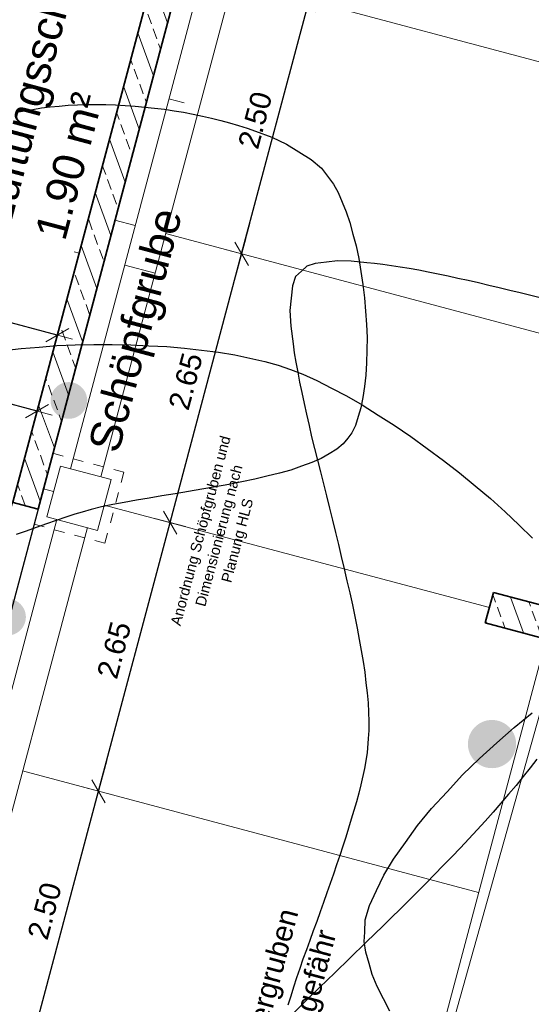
# Model space of a CAD drawing. Header units: metres. Extents: x 4462371 to 4462630, y 5328161 to 5328403.
# Tile 73 of 152: x 4462438 to 4462443, y 5328268 to 5328277. Entities that reach past the tile are written whole.
import ezdxf

# ---------------------------------------------------------------- set-up
doc = ezdxf.new("R2010")
doc.units = ezdxf.units.M
doc.header["$PDMODE"] = 65
doc.linetypes.add('AUSGEZOGEN', pattern=[0])
doc.linetypes.add('VERDECKT2_S2', pattern=[0.15, 0.1, -0.05])
doc.layers.add('B30_BEWSYM', color=3, linetype='AUSGEZOGEN')
doc.layers.add('B31_BEWLIN', color=3, linetype='AUSGEZOGEN')
for name, color, linetype, lineweight in [('Maßlinie_Allgemein', 7, 'AUSGEZOGEN', 13), ('Schraffur', 7, 'AUSGEZOGEN', 158), ('Standard', 7, 'AUSGEZOGEN', 13)]:
    doc.layers.add(name, color=color, linetype=linetype, lineweight=lineweight)
doc.styles.add('ARIAL', font='ARIAL.TTF')
doc.dimstyles.new('_DIMSTYLE_20', dxfattribs={"dimtxt": 0.2, "dimasz": 0.3, "dimexe": 0, "dimexo": 0, "dimgap": 0.1, "dimtad": 2, "dimdec": 1, "dimlfac": 100, "dimrnd": 0.5, "dimzin": 4, "dimdsep": 46, "dimtxsty": 'ARIAL', "dimblk1": 'ALL_ML_STRICH', "dimblk2": 'ALL_ML_STRICH', "dimsah": 1, "dimcen": 0, "dimclrd": 7, "dimclre": 7, "dimclrt": 7, "dimadec": 0, "dimazin": 0, "dimtfac": 1, "dimtdec": 0, "dimtix": 1, "dimtmove": 2, "dimatfit": 3, "dimfxl": 0, "dimtvp": 1.2, "dimtzin": 0, "dimlwd": 0, "dimlwe": 13, "dimarcsym": 0})
doc.dimstyles.new('_DIMSTYLE_21', dxfattribs={"dimtxt": 0.2, "dimasz": 0.3, "dimexe": 0, "dimexo": 0, "dimgap": 0.1, "dimtad": 2, "dimdec": 1, "dimlfac": 100, "dimrnd": 0.5, "dimzin": 4, "dimdsep": 46, "dimtxsty": 'ARIAL', "dimblk1": 'ALL_ML_STRICH', "dimblk2": 'ALL_ML_STRICH', "dimsah": 1, "dimcen": 0, "dimclrd": 7, "dimclre": 7, "dimclrt": 7, "dimadec": 0, "dimazin": 0, "dimtfac": 1, "dimtdec": 0, "dimtix": 1, "dimtmove": 2, "dimatfit": 3, "dimfxl": 0, "dimtzin": 0, "dimlwd": 0, "dimlwe": 13, "dimarcsym": 0})
doc.dimstyles.new('_DIMSTYLE_3', dxfattribs={"dimtxt": 0.2, "dimasz": 0.3, "dimexe": 0, "dimexo": 0, "dimgap": 0.1, "dimtad": 2, "dimrnd": 0.005, "dimzin": 4, "dimdsep": 46, "dimtxsty": 'ARIAL', "dimblk1": 'ALL_ML_STRICH', "dimblk2": 'ALL_ML_STRICH', "dimsah": 1, "dimcen": 0, "dimclrd": 7, "dimclre": 7, "dimclrt": 7, "dimadec": 0, "dimazin": 0, "dimtfac": 1, "dimtdec": 0, "dimtix": 1, "dimtmove": 2, "dimatfit": 3, "dimfxl": 0, "dimtzin": 0, "dimlwd": 0, "dimlwe": 13, "dimarcsym": 0})
doc.dimstyles.new('_DIMSTYLE_8', dxfattribs={"dimtxt": 0.2, "dimasz": 0.3, "dimexe": 0, "dimexo": 0, "dimgap": 0.1, "dimtad": 2, "dimdec": 3, "dimrnd": 0.005, "dimzin": 4, "dimdsep": 46, "dimtxsty": 'ARIAL', "dimblk1": 'ALL_ML_STRICH', "dimblk2": 'ALL_ML_STRICH', "dimsah": 1, "dimcen": 0, "dimclrd": 7, "dimclre": 7, "dimclrt": 7, "dimadec": 0, "dimazin": 0, "dimtfac": 1, "dimtdec": 0, "dimtix": 1, "dimtmove": 2, "dimatfit": 3, "dimfxl": 0, "dimtzin": 0, "dimlwd": 0, "dimlwe": 13, "dimarcsym": 0})
doc.dimstyles.new('_DIMSTYLE_9', dxfattribs={"dimtxt": 0.2, "dimasz": 0.3, "dimexe": 0, "dimexo": 1e-06, "dimgap": 0.1, "dimtad": 2, "dimdec": 3, "dimrnd": 0.005, "dimzin": 4, "dimdsep": 46, "dimtxsty": 'ARIAL', "dimblk1": 'ALL_ML_STRICH', "dimblk2": 'ALL_ML_STRICH', "dimsah": 1, "dimcen": 0, "dimse1": 1, "dimse2": 1, "dimclrd": 7, "dimclre": 7, "dimclrt": 7, "dimadec": 0, "dimazin": 0, "dimtfac": 1, "dimtdec": 0, "dimtix": 1, "dimtmove": 2, "dimatfit": 3, "dimfxl": 0, "dimtzin": 0, "dimlwd": 0, "dimlwe": 13, "dimarcsym": 0})
pattern_1 = [(110, (0, 0), (-0.281907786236, -0.102606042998), []), (110, (-0.14095, -0.0513), (-0.281907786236, -0.102606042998), [0.1, -0.05])]

# ---------------------------------------------------------------- blocks, each defined once
blk = doc.blocks.new('ALL_ML_STRICH')
at = {"color": 0, "linetype": 'ByBlock', "lineweight": -2}
for p, q in [((0, -0.5), (0, 0.5)), ((-1, 0), (0.5, 0)), ((-0.3, -0.3), (0.3, 0.3))]:
    blk.add_line(p, q, dxfattribs=at)
blk = doc.blocks.new('*D123')
at = {"layer": 'DEFPOINTS', "color": 7, "linetype": 'AUSGEZOGEN', "lineweight": 13}
for p in [(4462437.424, 5328269.8967), (4462436.7806, 5328267.4809), (4462437.9885, 5328267.1592)]:
    blk.add_point(p, dxfattribs=at)
at = {"layer": 'Maßlinie_Allgemein', "color": 7, "linetype": 'AUSGEZOGEN', "lineweight": -2}
for p, q in [((4462437.9885, 5328267.1592), (4462438.6319, 5328269.575)), ((4462438.6319, 5328269.575), (4462438.6319, 5328269.575)), ((4462437.9885, 5328267.1592), (4462437.9885, 5328267.1592))]:
    blk.add_line(p, q, dxfattribs=at)
at = {"layer": 'Maßlinie_Allgemein', "color": 7, "linetype": 'AUSGEZOGEN', "lineweight": 13, "xscale": 0.3, "yscale": 0.3, "zscale": 0.3}
for p, rotation in [((4462438.6319, 5328269.575), 75.0861849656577), ((4462437.9885, 5328267.1592), 255.0861849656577)]:
    blk.add_blockref('ALL_ML_STRICH', p, dxfattribs=dict(at, rotation=rotation))
at = {"layer": 'Maßlinie_Allgemein', "color": 7, "linetype": 'AUSGEZOGEN', "lineweight": 13, "insert": (4462438.1174, 5328268.4337), "char_height": 0.2, "width": 0.8, "attachment_point": 5, "rotation": 75.08618, "style": 'ARIAL'}
blk.add_mtext('\\A1;{\\A1;{2.50\\H0.132000;\\S^ ;}}', dxfattribs=at)
blk = doc.blocks.new('*D124')
at = {"layer": 'DEFPOINTS', "color": 7, "linetype": 'AUSGEZOGEN', "lineweight": 13}
for p in [(4462438.106, 5328272.4574), (4462437.424, 5328269.8967), (4462438.6319, 5328269.575)]:
    blk.add_point(p, dxfattribs=at)
at = {"layer": 'Maßlinie_Allgemein', "color": 7, "linetype": 'AUSGEZOGEN', "lineweight": -2}
for p, q in [((4462438.6319, 5328269.575), (4462439.3139, 5328272.1357)), ((4462439.3139, 5328272.1357), (4462439.3139, 5328272.1357)), ((4462438.6319, 5328269.575), (4462438.6319, 5328269.575))]:
    blk.add_line(p, q, dxfattribs=at)
at = {"layer": 'Maßlinie_Allgemein', "color": 7, "linetype": 'AUSGEZOGEN', "lineweight": 13, "xscale": 0.3, "yscale": 0.3, "zscale": 0.3}
for p, rotation in [((4462439.3139, 5328272.1357), 75.0861849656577), ((4462438.6319, 5328269.575), 255.0861849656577)]:
    blk.add_blockref('ALL_ML_STRICH', p, dxfattribs=dict(at, rotation=rotation))
at = {"layer": 'Maßlinie_Allgemein', "color": 7, "linetype": 'AUSGEZOGEN', "lineweight": 13, "insert": (4462438.7799, 5328270.9209), "char_height": 0.2, "width": 0.8, "attachment_point": 5, "rotation": 75.08618, "style": 'ARIAL'}
blk.add_mtext('\\A1;{\\A1;{2.65\\H0.132000;\\S^ ;}}', dxfattribs=at)
blk = doc.blocks.new('*D125')
at = {"layer": 'DEFPOINTS', "color": 7, "linetype": 'AUSGEZOGEN', "lineweight": 13}
for p in [(4462438.788, 5328275.0181), (4462438.106, 5328272.4574), (4462439.3139, 5328272.1357)]:
    blk.add_point(p, dxfattribs=at)
at = {"layer": 'Maßlinie_Allgemein', "color": 7, "linetype": 'AUSGEZOGEN', "lineweight": -2}
for p, q in [((4462439.3139, 5328272.1357), (4462439.9959, 5328274.6964)), ((4462439.9959, 5328274.6964), (4462439.9959, 5328274.6964)), ((4462439.3139, 5328272.1357), (4462439.3139, 5328272.1357))]:
    blk.add_line(p, q, dxfattribs=at)
at = {"layer": 'Maßlinie_Allgemein', "color": 7, "linetype": 'AUSGEZOGEN', "lineweight": 13, "xscale": 0.3, "yscale": 0.3, "zscale": 0.3}
for p, rotation in [((4462439.9959, 5328274.6964), 75.0861849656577), ((4462439.3139, 5328272.1357), 255.0861849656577)]:
    blk.add_blockref('ALL_ML_STRICH', p, dxfattribs=dict(at, rotation=rotation))
at = {"layer": 'Maßlinie_Allgemein', "color": 7, "linetype": 'AUSGEZOGEN', "lineweight": 13, "insert": (4462439.4619, 5328273.4817), "char_height": 0.2, "width": 0.8, "attachment_point": 5, "rotation": 75.08618, "style": 'ARIAL'}
blk.add_mtext('\\A1;{\\A1;{2.65\\H0.132000;\\S^ ;}}', dxfattribs=at)
blk = doc.blocks.new('*D126')
at = {"layer": 'DEFPOINTS', "color": 7, "linetype": 'AUSGEZOGEN', "lineweight": 13}
for p in [(4462439.4315, 5328277.4339), (4462438.788, 5328275.0181), (4462439.9959, 5328274.6964)]:
    blk.add_point(p, dxfattribs=at)
at = {"layer": 'Maßlinie_Allgemein', "color": 7, "linetype": 'AUSGEZOGEN', "lineweight": -2}
for p, q in [((4462439.9959, 5328274.6964), (4462440.6394, 5328277.1122)), ((4462440.6394, 5328277.1122), (4462440.6394, 5328277.1122)), ((4462439.9959, 5328274.6964), (4462439.9959, 5328274.6964))]:
    blk.add_line(p, q, dxfattribs=at)
at = {"layer": 'Maßlinie_Allgemein', "color": 7, "linetype": 'AUSGEZOGEN', "lineweight": 13, "xscale": 0.3, "yscale": 0.3, "zscale": 0.3}
for p, rotation in [((4462440.6394, 5328277.1122), 75.0861849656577), ((4462439.9959, 5328274.6964), 255.0861849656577)]:
    blk.add_blockref('ALL_ML_STRICH', p, dxfattribs=dict(at, rotation=rotation))
at = {"layer": 'Maßlinie_Allgemein', "color": 7, "linetype": 'AUSGEZOGEN', "lineweight": 13, "insert": (4462440.1249, 5328275.971), "char_height": 0.2, "width": 0.8, "attachment_point": 5, "rotation": 75.08618, "style": 'ARIAL'}
blk.add_mtext('\\A1;{\\A1;{2.50\\H0.132000;\\S^ ;}}', dxfattribs=at)
blk = doc.blocks.new('*D145')
at = {"layer": 'DEFPOINTS', "color": 7, "linetype": 'AUSGEZOGEN', "lineweight": 13}
for p in [(4462472.1588, 5328337.1734), (4462441.0495, 5328239.2141), (4462448.6351, 5328237.1938)]:
    blk.add_point(p, dxfattribs=at)
at = {"layer": 'Maßlinie_Allgemein', "color": 7, "linetype": 'AUSGEZOGEN', "lineweight": -2}
blk.add_line((4462448.6351, 5328237.1938), (4462475.0578, 5328336.4013), dxfattribs=at)
at = {"layer": 'Maßlinie_Allgemein', "color": 7, "linetype": 'AUSGEZOGEN', "lineweight": 13, "xscale": 0.3, "yscale": 0.3, "zscale": 0.3}
for p, rotation in [((4462475.0578, 5328336.4013), 75.08618496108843), ((4462448.6351, 5328237.1938), 255.0861849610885)]:
    blk.add_blockref('ALL_ML_STRICH', p, dxfattribs=dict(at, rotation=rotation))
at = {"layer": 'Maßlinie_Allgemein', "color": 7, "linetype": 'AUSGEZOGEN', "lineweight": 13, "insert": (4462461.6626, 5328286.8977), "char_height": 0.2, "width": 1.4, "attachment_point": 5, "rotation": 75.08618, "style": 'ARIAL'}
blk.add_mtext('\\A1;{\\A1;{102.66\\H0.132000;\\S5^ ;}}', dxfattribs=at)
blk = doc.blocks.new('*D146')
at = {"layer": 'DEFPOINTS', "color": 7, "linetype": 'AUSGEZOGEN', "lineweight": 13}
for p in [(4462472.1588, 5328337.1734), (4462440.1487, 5328235.832), (4462448.459, 5328233.6186)]:
    blk.add_point(p, dxfattribs=at)
at = {"layer": 'Maßlinie_Allgemein', "color": 7, "linetype": 'AUSGEZOGEN', "lineweight": -2}
blk.add_line((4462448.459, 5328233.6186), (4462475.7825, 5328336.2083), dxfattribs=at)
at = {"layer": 'Maßlinie_Allgemein', "color": 7, "linetype": 'AUSGEZOGEN', "lineweight": 13, "xscale": 0.3, "yscale": 0.3, "zscale": 0.3}
for p, rotation in [((4462475.7825, 5328336.2083), 75.08618496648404), ((4462448.459, 5328233.6186), 255.086184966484)]:
    blk.add_blockref('ALL_ML_STRICH', p, dxfattribs=dict(at, rotation=rotation))
at = {"layer": 'Maßlinie_Allgemein', "color": 7, "linetype": 'AUSGEZOGEN', "lineweight": 13, "insert": (4462461.9369, 5328285.0136), "char_height": 0.2, "width": 1.4, "attachment_point": 5, "rotation": 75.08618, "style": 'ARIAL'}
blk.add_mtext('\\A1;{\\A1;{106.16\\H0.132000;\\S5^ ;}}', dxfattribs=at)
blk = doc.blocks.new('*D147')
at = {"layer": 'DEFPOINTS', "color": 7, "linetype": 'AUSGEZOGEN', "lineweight": 13}
for p in [(4462443.028, 5328324.9358), (4462425.5437, 5328259.2972), (4462428.6863, 5328258.4602)]:
    blk.add_point(p, dxfattribs=at)
at = {"layer": 'Maßlinie_Allgemein', "color": 7, "linetype": 'AUSGEZOGEN', "lineweight": -2}
for p, q in [((4462428.6863, 5328258.4602), (4462446.1685, 5328324.0994)), ((4462446.1685, 5328324.0994), (4462446.1685, 5328324.0994)), ((4462428.6863, 5328258.4602), (4462428.6863, 5328258.4602))]:
    blk.add_line(p, q, dxfattribs=at)
at = {"layer": 'Maßlinie_Allgemein', "color": 7, "linetype": 'AUSGEZOGEN', "lineweight": 13, "xscale": 0.3, "yscale": 0.3, "zscale": 0.3}
for p, rotation in [((4462446.1685, 5328324.0994), 75.08618508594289), ((4462428.6863, 5328258.4602), 255.0861850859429)]:
    blk.add_blockref('ALL_ML_STRICH', p, dxfattribs=dict(at, rotation=rotation))
at = {"layer": 'Maßlinie_Allgemein', "color": 7, "linetype": 'AUSGEZOGEN', "lineweight": 13, "insert": (4462437.2378, 5328291.3584), "char_height": 0.2, "width": 1.2, "attachment_point": 5, "rotation": 75.08619, "style": 'ARIAL'}
blk.add_mtext('\\A1;{\\A1;{67.92\\H0.132000;\\S5^ ;}}', dxfattribs=at)
blk = doc.blocks.new('*D263')
at = {"layer": 'DEFPOINTS', "color": 7, "linetype": 'AUSGEZOGEN', "lineweight": 13}
for p in [(4462442.3192, 5328271.1801), (4462433.7214, 5328265.7085), (4462440.389, 5328263.9327)]:
    blk.add_point(p, dxfattribs=at)
at = {"layer": 'Maßlinie_Allgemein', "color": 7, "linetype": 'AUSGEZOGEN', "lineweight": -2}
for p, q in [((4462433.7214, 5328265.7085), (4462435.6516, 5328272.9559)), ((4462435.6516, 5328272.9559), (4462435.6516, 5328272.9559)), ((4462433.7214, 5328265.7085), (4462433.7214, 5328265.7085))]:
    blk.add_line(p, q, dxfattribs=at)
at = {"layer": 'Maßlinie_Allgemein', "color": 7, "linetype": 'AUSGEZOGEN', "lineweight": 13, "xscale": 0.3, "yscale": 0.3, "zscale": 0.3}
for p, rotation in [((4462435.6516, 5328272.9559), 75.08618503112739), ((4462433.7214, 5328265.7085), 255.0861850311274)]:
    blk.add_blockref('ALL_ML_STRICH', p, dxfattribs=dict(at, rotation=rotation))
at = {"layer": 'Maßlinie_Allgemein', "color": 7, "linetype": 'AUSGEZOGEN', "lineweight": 13, "insert": (4462434.4938, 5328269.3988), "char_height": 0.2, "width": 0.8, "attachment_point": 5, "rotation": 75.08619, "style": 'ARIAL'}
blk.add_mtext('\\A1;{\\A1;{7.50\\H0.132000;\\S^ ;}}', dxfattribs=at)
blk = doc.blocks.new('*D264')
at = {"layer": 'DEFPOINTS', "color": 7, "linetype": 'AUSGEZOGEN', "lineweight": 13}
for p in [(4462435.6516, 5328272.9559), (4462442.3964, 5328271.4699), (4462442.3192, 5328271.1801)]:
    blk.add_point(p, dxfattribs=at)
at = {"layer": 'Maßlinie_Allgemein', "color": 7, "linetype": 'AUSGEZOGEN', "lineweight": -2}
for p, q in [((4462435.6516, 5328272.9559), (4462435.7288, 5328273.2458)), ((4462435.7288, 5328273.2458), (4462435.7288, 5328273.2458)), ((4462435.6516, 5328272.9559), (4462435.6516, 5328272.9559))]:
    blk.add_line(p, q, dxfattribs=at)
at = {"layer": 'Maßlinie_Allgemein', "color": 7, "linetype": 'AUSGEZOGEN', "lineweight": 13, "xscale": 0.3, "yscale": 0.3, "zscale": 0.3}
for p, rotation in [((4462435.7288, 5328273.2458), 75.08618503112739), ((4462435.6516, 5328272.9559), 255.0861850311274)]:
    blk.add_blockref('ALL_ML_STRICH', p, dxfattribs=dict(at, rotation=rotation))
at = {"layer": 'Maßlinie_Allgemein', "color": 7, "linetype": 'AUSGEZOGEN', "lineweight": 13, "insert": (4462435.3464, 5328273.1834), "char_height": 0.2, "width": 0.8, "attachment_point": 5, "rotation": 75.08619, "style": 'ARIAL'}
blk.add_mtext('\\A1;{\\A1;{30\\H0.132000;\\S^ ;}}', dxfattribs=at)
blk = doc.blocks.new('*D265')
at = {"layer": 'DEFPOINTS', "color": 7, "linetype": 'AUSGEZOGEN', "lineweight": 13}
for p in [(4462444.3267, 5328278.7173), (4462435.7288, 5328273.2458), (4462442.3964, 5328271.4699)]:
    blk.add_point(p, dxfattribs=at)
at = {"layer": 'Maßlinie_Allgemein', "color": 7, "linetype": 'AUSGEZOGEN', "lineweight": -2}
for p, q in [((4462435.7288, 5328273.2458), (4462437.6591, 5328280.4931)), ((4462437.6591, 5328280.4931), (4462437.6591, 5328280.4931)), ((4462435.7288, 5328273.2458), (4462435.7288, 5328273.2458))]:
    blk.add_line(p, q, dxfattribs=at)
at = {"layer": 'Maßlinie_Allgemein', "color": 7, "linetype": 'AUSGEZOGEN', "lineweight": 13, "xscale": 0.3, "yscale": 0.3, "zscale": 0.3}
for p, rotation in [((4462437.6591, 5328280.4931), 75.08618503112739), ((4462435.7288, 5328273.2458), 255.0861850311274)]:
    blk.add_blockref('ALL_ML_STRICH', p, dxfattribs=dict(at, rotation=rotation))
at = {"layer": 'Maßlinie_Allgemein', "color": 7, "linetype": 'AUSGEZOGEN', "lineweight": 13, "insert": (4462436.5012, 5328276.9361), "char_height": 0.2, "width": 0.8, "attachment_point": 5, "rotation": 75.08619, "style": 'ARIAL'}
blk.add_mtext('\\A1;{\\A1;{7.50\\H0.132000;\\S^ ;}}', dxfattribs=at)
blk = doc.blocks.new('*D387')
at = {"layer": 'DEFPOINTS', "color": 7, "linetype": 'AUSGEZOGEN', "lineweight": 13}
for p in [(4462438.8863, 5328346.0351), (4462414.0791, 5328264.9378), (4462421.133, 5328263.0591)]:
    blk.add_point(p, dxfattribs=at)
at = {"layer": 'Maßlinie_Allgemein', "color": 7, "linetype": 'AUSGEZOGEN', "lineweight": -2}
for p, q in [((4462421.133, 5328263.0591), (4462442.9448, 5328344.9542)), ((4462442.9448, 5328344.9542), (4462442.9448, 5328344.9542)), ((4462421.133, 5328263.0591), (4462421.133, 5328263.0591))]:
    blk.add_line(p, q, dxfattribs=at)
at = {"layer": 'Maßlinie_Allgemein', "color": 7, "linetype": 'AUSGEZOGEN', "lineweight": 13, "xscale": 0.3, "yscale": 0.3, "zscale": 0.3}
for p, rotation in [((4462442.9448, 5328344.9542), 75.08618496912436), ((4462421.133, 5328263.0591), 255.0861849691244)]:
    blk.add_blockref('ALL_ML_STRICH', p, dxfattribs=dict(at, rotation=rotation))
at = {"layer": 'Maßlinie_Allgemein', "color": 7, "linetype": 'AUSGEZOGEN', "lineweight": 13, "insert": (4462431.8439, 5328304.0648), "char_height": 0.2, "width": 1, "attachment_point": 5, "rotation": 75.08618, "style": 'ARIAL'}
blk.add_mtext('\\A1;{\\A1;{84.75\\H0.132000;\\S^ ;}}', dxfattribs=at)
blk = doc.blocks.new('*D390')
at = {"layer": 'DEFPOINTS', "color": 7, "linetype": 'AUSGEZOGEN', "lineweight": 13}
for p in [(4462438.8863, 5328346.0351), (4462408.6273, 5328247.8493), (4462417.2468, 5328245.5536)]:
    blk.add_point(p, dxfattribs=at)
at = {"layer": 'Maßlinie_Allgemein', "color": 7, "linetype": 'AUSGEZOGEN', "lineweight": -2}
for p, q in [((4462417.2468, 5328245.5536), (4462443.6695, 5328344.7612)), ((4462443.6695, 5328344.7612), (4462443.6695, 5328344.7612)), ((4462417.2468, 5328245.5536), (4462417.2468, 5328245.5536))]:
    blk.add_line(p, q, dxfattribs=at)
at = {"layer": 'Maßlinie_Allgemein', "color": 7, "linetype": 'AUSGEZOGEN', "lineweight": 13, "xscale": 0.3, "yscale": 0.3, "zscale": 0.3}
for p, rotation in [((4462443.6695, 5328344.7612), 75.08618496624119), ((4462417.2468, 5328245.5536), 255.0861849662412)]:
    blk.add_blockref('ALL_ML_STRICH', p, dxfattribs=dict(at, rotation=rotation))
at = {"layer": 'Maßlinie_Allgemein', "color": 7, "linetype": 'AUSGEZOGEN', "lineweight": 13, "insert": (4462430.2666, 5328295.2286), "char_height": 0.2, "width": 1.4, "attachment_point": 5, "rotation": 75.08618, "style": 'ARIAL'}
blk.add_mtext('\\A1;{\\A1;{102.66\\H0.132000;\\S5^ ;}}', dxfattribs=at)
blk = doc.blocks.new('*D394')
at = {"layer": 'DEFPOINTS', "color": 7, "linetype": 'AUSGEZOGEN', "lineweight": 13}
for p in [(4462448.8897, 5328312.946), (4462431.5683, 5328260.5385), (4462434.7088, 5328259.7021)]:
    blk.add_point(p, dxfattribs=at)
at = {"layer": 'Maßlinie_Allgemein', "color": 7, "linetype": 'AUSGEZOGEN', "lineweight": -2}
for p, q in [((4462431.5683, 5328260.5385), (4462445.7491, 5328313.7824)), ((4462445.7491, 5328313.7824), (4462445.7491, 5328313.7824)), ((4462431.5683, 5328260.5385), (4462431.5683, 5328260.5385))]:
    blk.add_line(p, q, dxfattribs=at)
at = {"layer": 'Maßlinie_Allgemein', "color": 7, "linetype": 'AUSGEZOGEN', "lineweight": 13, "xscale": 0.3, "yscale": 0.3, "zscale": 0.3}
for p, rotation in [((4462445.7491, 5328313.7824), 75.08618503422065), ((4462431.5683, 5328260.5385), 255.0861850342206)]:
    blk.add_blockref('ALL_ML_STRICH', p, dxfattribs=dict(at, rotation=rotation))
at = {"layer": 'Maßlinie_Allgemein', "color": 7, "linetype": 'AUSGEZOGEN', "lineweight": 13, "insert": (4462438.464, 5328287.2197), "char_height": 0.2, "width": 1, "attachment_point": 5, "rotation": 75.08619, "style": 'ARIAL'}
blk.add_mtext('\\A1;{\\A1;{55.10\\H0.132000;\\S^ ;}}', dxfattribs=at)
blk = doc.blocks.new('*D524')
at = {"layer": 'DEFPOINTS', "color": 7, "linetype": 'AUSGEZOGEN', "lineweight": 13}
for p in [(4462438.2376, 5328273.9229), (4462436.8853, 5328272.7308), (4462437.8516, 5328272.4734)]:
    blk.add_point(p, dxfattribs=at)
at = {"layer": 'Maßlinie_Allgemein', "color": 7, "linetype": 'AUSGEZOGEN', "lineweight": -2}
for p, q in [((4462437.2713, 5328274.1803), (4462437.2713, 5328274.1803)), ((4462438.2376, 5328273.9229), (4462437.2713, 5328274.1803)), ((4462438.2376, 5328273.9229), (4462438.2376, 5328273.9229))]:
    blk.add_line(p, q, dxfattribs=at)
at = {"layer": 'Maßlinie_Allgemein', "color": 7, "linetype": 'AUSGEZOGEN', "lineweight": 13, "xscale": 0.3, "yscale": 0.3, "zscale": 0.3}
for p, rotation in [((4462437.2713, 5328274.1803), 165.0861850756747), ((4462438.2376, 5328273.9229), 345.0861850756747)]:
    blk.add_blockref('ALL_ML_STRICH', p, dxfattribs=dict(at, rotation=rotation))
at = {"layer": 'Maßlinie_Allgemein', "color": 7, "linetype": 'AUSGEZOGEN', "lineweight": 13, "insert": (4462437.2285, 5328274.1952), "char_height": 0.2, "width": 0.8, "attachment_point": 5, "rotation": 165.08619, "style": 'ARIAL'}
blk.add_mtext('\\A1;{\\A1;{1.00\\H0.132000;\\S^ ;}}', dxfattribs=at)
blk = doc.blocks.new('*D525')
at = {"layer": 'DEFPOINTS', "color": 7, "linetype": 'AUSGEZOGEN', "lineweight": 13}
for p in [(4462438.0446, 5328273.1982), (4462436.9916, 5328272.5472), (4462437.8516, 5328272.4734)]:
    blk.add_point(p, dxfattribs=at)
at = {"layer": 'Maßlinie_Allgemein', "color": 7, "linetype": 'AUSGEZOGEN', "lineweight": -2}
for p, q in [((4462437.1911, 5328273.2961), (4462437.2232, 5328273.4169)), ((4462438.0446, 5328273.1982), (4462437.2232, 5328273.4169)), ((4462438.0446, 5328273.1982), (4462438.0446, 5328273.1982))]:
    blk.add_line(p, q, dxfattribs=at)
at = {"layer": 'Maßlinie_Allgemein', "color": 7, "linetype": 'AUSGEZOGEN', "lineweight": 13, "xscale": 0.3, "yscale": 0.3, "zscale": 0.3}
for p, rotation in [((4462437.2232, 5328273.4169), 165.0861851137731), ((4462438.0446, 5328273.1982), 345.0861851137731)]:
    blk.add_blockref('ALL_ML_STRICH', p, dxfattribs=dict(at, rotation=rotation))
at = {"layer": 'Maßlinie_Allgemein', "color": 7, "linetype": 'AUSGEZOGEN', "lineweight": 13, "insert": (4462437.3548, 5328273.3854), "char_height": 0.2, "width": 0.8, "attachment_point": 5, "rotation": 165.08619, "style": 'ARIAL'}
blk.add_mtext('\\A1;{\\A1;{85\\H0.132000;\\S^ ;}}', dxfattribs=at)
blk = doc.blocks.new('*D529')
at = {"layer": 'DEFPOINTS', "color": 7, "linetype": 'AUSGEZOGEN', "lineweight": 13}
for p in [(4462440.5475, 5328282.5956), (4462433.5032, 5328273.6316), (4462437.8516, 5328272.4734)]:
    blk.add_point(p, dxfattribs=at)
at = {"layer": 'Maßlinie_Allgemein', "color": 7, "linetype": 'AUSGEZOGEN', "lineweight": -2}
for p, q in [((4462433.5032, 5328273.6316), (4462436.1991, 5328283.7537)), ((4462436.1991, 5328283.7537), (4462436.1991, 5328283.7537)), ((4462433.5032, 5328273.6316), (4462433.5032, 5328273.6316))]:
    blk.add_line(p, q, dxfattribs=at)
at = {"layer": 'Maßlinie_Allgemein', "color": 7, "linetype": 'AUSGEZOGEN', "lineweight": 13, "xscale": 0.3, "yscale": 0.3, "zscale": 0.3}
for p, rotation in [((4462436.1991, 5328283.7537), 75.08618508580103), ((4462433.5032, 5328273.6316), 255.086185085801)]:
    blk.add_blockref('ALL_ML_STRICH', p, dxfattribs=dict(at, rotation=rotation))
at = {"layer": 'Maßlinie_Allgemein', "color": 7, "linetype": 'AUSGEZOGEN', "lineweight": 13, "insert": (4462434.6615, 5328278.7712), "char_height": 0.2, "width": 1.2, "attachment_point": 5, "rotation": 75.08619, "style": 'ARIAL'}
blk.add_mtext('\\A1;{\\A1;{10.47\\H0.132000;\\S5^ ;}}', dxfattribs=at)
blk = doc.blocks.new('*D540')
at = {"layer": 'DEFPOINTS', "color": 7, "linetype": 'AUSGEZOGEN', "lineweight": 13}
for p in [(4462440.5475, 5328282.5956), (4462434.2279, 5328273.4386), (4462437.8516, 5328272.4734)]:
    blk.add_point(p, dxfattribs=at)
at = {"layer": 'Maßlinie_Allgemein', "color": 7, "linetype": 'AUSGEZOGEN', "lineweight": -2}
for p, q in [((4462434.2279, 5328273.4386), (4462436.9238, 5328283.5607)), ((4462436.9238, 5328283.5607), (4462436.9238, 5328283.5607)), ((4462434.2279, 5328273.4386), (4462434.2279, 5328273.4386))]:
    blk.add_line(p, q, dxfattribs=at)
at = {"layer": 'Maßlinie_Allgemein', "color": 7, "linetype": 'AUSGEZOGEN', "lineweight": 13, "xscale": 0.3, "yscale": 0.3, "zscale": 0.3}
for p, rotation in [((4462436.9238, 5328283.5607), 75.08618508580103), ((4462434.2279, 5328273.4386), 255.086185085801)]:
    blk.add_blockref('ALL_ML_STRICH', p, dxfattribs=dict(at, rotation=rotation))
at = {"layer": 'Maßlinie_Allgemein', "color": 7, "linetype": 'AUSGEZOGEN', "lineweight": 13, "insert": (4462435.3863, 5328278.5782), "char_height": 0.2, "width": 1.2, "attachment_point": 5, "rotation": 75.08619, "style": 'ARIAL'}
blk.add_mtext('\\A1;{\\A1;{10.47\\H0.132000;\\S5^ ;}}', dxfattribs=at)
blk = doc.blocks.new('*D660')
at = {"layer": 'DEFPOINTS', "color": 7, "linetype": 'AUSGEZOGEN', "lineweight": 13}
for p in [(4462438.4841, 5328345.8835), (4462416.801, 5328264.4716), (4462420.4726, 5328263.4937)]:
    blk.add_point(p, dxfattribs=at)
at = {"layer": 'Maßlinie_Allgemein', "color": 7, "linetype": 'AUSGEZOGEN', "lineweight": -2}
for p, q in [((4462420.4726, 5328263.4937), (4462442.1557, 5328344.9056)), ((4462442.1557, 5328344.9056), (4462442.1557, 5328344.9056)), ((4462420.4726, 5328263.4937), (4462420.4726, 5328263.4937))]:
    blk.add_line(p, q, dxfattribs=at)
at = {"layer": 'Maßlinie_Allgemein', "color": 7, "linetype": 'AUSGEZOGEN', "lineweight": 13, "xscale": 0.3, "yscale": 0.3, "zscale": 0.3}
for p, rotation in [((4462442.1557, 5328344.9056), 75.08618456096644), ((4462420.4726, 5328263.4937), 255.0861845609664)]:
    blk.add_blockref('ALL_ML_STRICH', p, dxfattribs=dict(at, rotation=rotation))
at = {"layer": 'Maßlinie_Allgemein', "color": 7, "linetype": 'AUSGEZOGEN', "lineweight": 13, "insert": (4462431.1191, 5328304.2578), "char_height": 0.2, "width": 1, "attachment_point": 5, "rotation": 75.08618, "style": 'ARIAL'}
blk.add_mtext('\\A1;{\\A1;{84.25\\H0.132000;\\S^ ;}}', dxfattribs=at)
blk = doc.blocks.new('Nadelbaum_Stamm$BY$_2')
at = {"lineweight": 13}
blk.add_hatch(color=7, dxfattribs=at).paths.add_polyline_path([(0, 0.5), (-0.051, 0.497), (-0.101, 0.49), (-0.15, 0.477), (-0.197, 0.459), (-0.243, 0.437), (-0.286, 0.41), (-0.326, 0.379), (-0.362, 0.344), (-0.395, 0.306), (-0.424, 0.264), (-0.449, 0.22), (-0.469, 0.174), (-0.484, 0.125), (-0.494, 0.076), (-0.499, 0.025), (-0.499, -0.025), (-0.494, -0.076), (-0.484, -0.125), (-0.469, -0.174), (-0.449, -0.22), (-0.424, -0.264), (-0.395, -0.306), (-0.362, -0.344), (-0.326, -0.379), (-0.286, -0.41), (-0.243, -0.437), (-0.197, -0.459), (-0.15, -0.477), (-0.101, -0.49), (-0.051, -0.497), (0, -0.5), (0.051, -0.497), (0.101, -0.49), (0.15, -0.477), (0.197, -0.459), (0.243, -0.437), (0.286, -0.41), (0.326, -0.379), (0.362, -0.344), (0.395, -0.306), (0.424, -0.264), (0.449, -0.22), (0.469, -0.174), (0.484, -0.125), (0.494, -0.076), (0.499, -0.025), (0.499, 0.025), (0.494, 0.076), (0.484, 0.125), (0.469, 0.174), (0.449, 0.22), (0.424, 0.264), (0.395, 0.306), (0.362, 0.344), (0.326, 0.379), (0.286, 0.41), (0.243, 0.437), (0.197, 0.459), (0.15, 0.477), (0.101, 0.49), (0.051, 0.497)])
blk = doc.blocks.new('Laubbaum_Stamm')
at = {"lineweight": 13}
blk.add_hatch(color=7, dxfattribs=at).paths.add_polyline_path([(0, 0.5), (-0.051, 0.497), (-0.101, 0.49), (-0.15, 0.477), (-0.197, 0.459), (-0.243, 0.437), (-0.286, 0.41), (-0.326, 0.379), (-0.362, 0.344), (-0.395, 0.306), (-0.424, 0.264), (-0.449, 0.22), (-0.469, 0.174), (-0.484, 0.125), (-0.494, 0.076), (-0.499, 0.025), (-0.499, -0.025), (-0.494, -0.076), (-0.484, -0.125), (-0.469, -0.174), (-0.449, -0.22), (-0.424, -0.264), (-0.395, -0.306), (-0.362, -0.344), (-0.326, -0.379), (-0.286, -0.41), (-0.243, -0.437), (-0.197, -0.459), (-0.15, -0.477), (-0.101, -0.49), (-0.051, -0.497), (0, -0.5), (0.051, -0.497), (0.101, -0.49), (0.15, -0.477), (0.197, -0.459), (0.243, -0.437), (0.286, -0.41), (0.326, -0.379), (0.362, -0.344), (0.395, -0.306), (0.424, -0.264), (0.449, -0.22), (0.469, -0.174), (0.484, -0.125), (0.494, -0.076), (0.499, -0.025), (0.499, 0.025), (0.494, 0.076), (0.484, 0.125), (0.469, 0.174), (0.449, 0.22), (0.424, 0.264), (0.395, 0.306), (0.362, 0.344), (0.326, 0.379), (0.286, 0.41), (0.243, 0.437), (0.197, 0.459), (0.15, 0.477), (0.101, 0.49), (0.051, 0.497)])

msp = doc.modelspace()

# ---------------------------------------------------------------- hatches: boundary and pattern name
at = {"layer": 'Schraffur', "linetype": 'AUSGEZOGEN', "lineweight": 18}
h = msp.add_hatch(dxfattribs=at)
h.set_pattern_fill('SCHRAFFUR_7', scale=0.1, angle=65, style=0, pattern_type=2)
h.set_pattern_definition(pattern_1)
h.paths.add_polyline_path([(4462440.58609, 5328282.74052), (4462437.81297, 5328272.32849), (4462438.05455, 5328272.26414), (4462440.82767, 5328282.67618)], flags=0)
h = msp.add_hatch(dxfattribs=at)
h.set_pattern_fill('SCHRAFFUR_7', scale=0.1, angle=65, style=0, pattern_type=2)
h.set_pattern_definition(pattern_1)
h.paths.add_polyline_path([(4462442.3192, 5328271.18005), (4462442.89899, 5328271.02563), (4462442.9762, 5328271.31553), (4462442.39641, 5328271.46994)], flags=0)

# ---------------------------------------------------------------- linework, layer by layer
at = {"layer": 'B31_BEWLIN', "color": 250, "linetype": 'AUSGEZOGEN'}
for points in [[(4462437.84769, 5328276.04686), (4462438.00604, 5328276.074), (4462438.08591, 5328276.08748), (4462438.16968, 5328276.09767), (4462438.25592, 5328276.10472), (4462438.34155, 5328276.11256), (4462438.42965, 5328276.11726), (4462438.51884, 5328276.11898), (4462438.60802, 5328276.12071), (4462438.69969, 5328276.1193), (4462438.79182, 5328276.1157), (4462438.88535, 5328276.11194), (4462438.97917, 5328276.10458), (4462439.07283, 5328276.09582), (4462439.16571, 5328276.08644), (4462439.25904, 5328276.07487), (4462439.35126, 5328276.05987), (4462439.44287, 5328276.04565), (4462439.53274, 5328276.02879), (4462439.62087, 5328276.00928), (4462439.7098, 5328275.99039), (4462439.79699, 5328275.96886), (4462439.88104, 5328275.94484), (4462439.96572, 5328275.92004), (4462440.04804, 5328275.89338), (4462440.12661, 5328275.86502), (4462440.28234, 5328275.80846), (4462440.42271, 5328275.7423), (4462440.54149, 5328275.66797), (4462440.65965, 5328275.59443), (4462440.75621, 5328275.51272), (4462440.82443, 5328275.42332), (4462440.82443, 5328275.42332), (4462440.8724, 5328275.3611), (4462440.91588, 5328275.282), (4462440.95508, 5328275.19059), (4462440.99349, 5328275.09856), (4462441.027, 5328274.995), (4462441.05672, 5328274.88334), (4462441.08644, 5328274.77168), (4462441.11159, 5328274.65129), (4462441.13141, 5328274.52797), (4462441.15264, 5328274.40448), (4462441.16776, 5328274.27743), (4462441.17788, 5328274.15025), (4462441.18738, 5328274.02385), (4462441.19126, 5328273.89811), (4462441.1886, 5328273.7774), (4462441.18736, 5328273.65653), (4462441.18019, 5328273.5399), (4462441.16637, 5328273.43331), (4462441.15254, 5328273.32671), (4462441.13268, 5328273.22936), (4462441.10725, 5328273.14547), (4462441.08043, 5328273.06174), (4462441.04665, 5328272.99163), (4462441.0069, 5328272.93921), (4462440.96441, 5328272.88445), (4462440.90466, 5328272.83588), (4462440.8304, 5328272.79113), (4462440.75552, 5328272.74716), (4462440.66552, 5328272.7078), (4462440.56522, 5328272.67177), (4462440.46571, 5328272.63637), (4462440.35529, 5328272.60508), (4462440.23739, 5328272.57679), (4462440.12089, 5328272.54834), (4462439.99832, 5328272.52274), (4462439.8731, 5328272.49887), (4462439.74647, 5328272.47516), (4462439.6172, 5328272.45318), (4462439.48871, 5328272.43182), (4462439.36163, 5328272.4103), (4462439.23471, 5328272.39018), (4462439.11341, 5328272.36941), (4462438.99211, 5328272.34864), (4462438.87581, 5328272.328), (4462438.76794, 5328272.30638), (4462438.65928, 5328272.28414), (4462438.56046, 5328272.26076), (4462438.47475, 5328272.23546), (4462438.40499, 5328272.21549), (4462438.31972, 5328272.18625), (4462438.22772, 5328272.15425), (4462438.13573, 5328272.12224), (4462438.037, 5328272.08745), (4462437.94141, 5328272.05515), (4462437.84441, 5328272.02301)], [(4462442.85573, 5328274.27308), (4462442.75403, 5328274.29844), (4462442.65234, 5328274.32379), (4462442.55126, 5328274.34837), (4462442.45159, 5328274.37278), (4462442.35254, 5328274.3964), (4462442.25411, 5328274.41924), (4462442.15568, 5328274.44208), (4462442.0585, 5328274.46336), (4462441.96333, 5328274.48368), (4462441.86817, 5328274.50401), (4462441.77425, 5328274.52277), (4462441.68438, 5328274.53963), (4462441.59451, 5328274.55649), (4462441.50791, 5328274.57084), (4462441.42457, 5328274.58267), (4462441.34202, 5328274.59512), (4462441.26351, 5328274.60568), (4462441.18952, 5328274.61215), (4462441.04029, 5328274.62666), (4462440.90958, 5328274.62906), (4462440.80426, 5328274.61711), (4462440.69753, 5328274.60532), (4462440.61602, 5328274.57778), (4462440.56675, 5328274.53255), (4462440.5101, 5328274.48119), (4462440.47919, 5328274.39295), (4462440.46828, 5328274.27463), (4462440.45674, 5328274.15709), (4462440.46441, 5328274.00884), (4462440.48664, 5328273.83896), (4462440.49807, 5328273.75363), (4462440.51322, 5328273.66359), (4462440.53132, 5328273.56823), (4462440.54879, 5328273.47365), (4462440.56858, 5328273.37454), (4462440.59069, 5328273.27088), (4462440.61359, 5328273.16784), (4462440.63818, 5328273.06105), (4462440.66323, 5328272.95206), (4462440.68968, 5328272.84291), (4462440.718, 5328272.73141), (4462440.74677, 5328272.61773), (4462440.77493, 5328272.50482), (4462440.80354, 5328272.38973), (4462440.83277, 5328272.27385), (4462440.86138, 5328272.15876), (4462440.88983, 5328272.04226), (4462440.91766, 5328271.92655), (4462440.94548, 5328271.81083), (4462440.97331, 5328271.69512), (4462440.99911, 5328271.58035), (4462441.0257, 5328271.46621), (4462441.05166, 5328271.35285), (4462441.07498, 5328271.24122), (4462441.09768, 5328271.13037), (4462441.11773, 5328271.02126), (4462441.13468, 5328270.91606), (4462441.15303, 5328270.81071), (4462441.1689, 5328270.70848), (4462441.18089, 5328270.60956), (4462441.19225, 5328270.51143), (4462441.20051, 5328270.41721), (4462441.20504, 5328270.3277), (4462441.20896, 5328270.23897), (4462441.20774, 5328270.15511), (4462441.20249, 5328270.07764), (4462441.20249, 5328270.07764), (4462441.1929, 5328269.94185), (4462441.16777, 5328269.79314), (4462441.13088, 5328269.63513), (4462441.11173, 5328269.5562), (4462441.08944, 5328269.47479), (4462441.06481, 5328269.39152), (4462441.04095, 5328269.30887), (4462441.01537, 5328269.22358), (4462440.98822, 5328269.13704), (4462440.96044, 5328269.05129), (4462440.93094, 5328268.96289), (4462440.90065, 5328268.87387), (4462440.87114, 5328268.78547), (4462440.84007, 5328268.69583), (4462440.80821, 5328268.60556), (4462440.77636, 5328268.5153), (4462440.74371, 5328268.42442), (4462440.71186, 5328268.33416), (4462440.6786, 5328268.24406), (4462440.64533, 5328268.15396), (4462440.61286, 5328268.06449), (4462440.58038, 5328267.97501), (4462440.5493, 5328267.88537), (4462440.5198, 5328267.79697), (4462440.49108, 5328267.70919), (4462440.46314, 5328267.62203), (4462440.43756, 5328267.53674)], [(4462437.72736, 5328273.77555), (4462437.89332, 5328273.79468), (4462438.06362, 5328273.80833), (4462438.23392, 5328273.82197), (4462438.40919, 5328273.82935), (4462438.58599, 5328273.83156), (4462438.76139, 5328273.83393), (4462438.93754, 5328273.83052), (4462439.10944, 5328273.8212), (4462439.28213, 5328273.8125), (4462439.45197, 5328273.79773), (4462439.61414, 5328273.77815), (4462439.7763, 5328273.75857), (4462439.93063, 5328273.73278), (4462440.07368, 5328273.7019), (4462440.21533, 5328273.67119), (4462440.34492, 5328273.63475), (4462440.46051, 5328273.59306), (4462440.57922, 5328273.54983), (4462440.71244, 5328273.48949), (4462440.8534, 5328273.41614), (4462440.99436, 5328273.34279), (4462441.14446, 5328273.25627), (4462441.29764, 5328273.15943), (4462441.45082, 5328273.0626), (4462441.60785, 5328272.95605), (4462441.76328, 5328272.84187), (4462441.9195, 5328272.7283), (4462442.07427, 5328272.6085), (4462442.22232, 5328272.48592), (4462442.36896, 5328272.3635), (4462442.50949, 5328272.23752), (4462442.63879, 5328272.11285), (4462442.76808, 5328271.98818)], [(4462441.40726, 5328267.47756), (4462441.34837, 5328267.59547), (4462441.28869, 5328267.71275), (4462441.24149, 5328267.82716), (4462441.21128, 5328267.93461), (4462441.17966, 5328268.04222), (4462441.16425, 5328268.14225), (4462441.16879, 5328268.23317), (4462441.17422, 5328268.35038), (4462441.21474, 5328268.48448), (4462441.2828, 5328268.62891), (4462441.35023, 5328268.77412), (4462441.44443, 5328268.92902), (4462441.55832, 5328269.08805), (4462441.673, 5328269.24769), (4462441.80721, 5328269.41005), (4462441.95468, 5328269.57015), (4462442.10216, 5328269.73025), (4462442.26352, 5328269.88731), (4462442.42952, 5328270.03529), (4462442.59489, 5328270.18405), (4462442.76553, 5328270.32295)], [(4462442.81186, 5328269.8802), (4462442.746, 5328269.79746), (4462442.68075, 5328269.71393), (4462442.61192, 5328269.6301), (4462442.53949, 5328269.54599), (4462442.46767, 5328269.46109), (4462442.39368, 5328269.37573), (4462442.31687, 5328269.2907), (4462442.24006, 5328269.20566), (4462442.16106, 5328269.12017), (4462442.08144, 5328269.03547), (4462442.00104, 5328268.95014), (4462441.91861, 5328268.86577), (4462441.83556, 5328268.78217), (4462441.75392, 5328268.69842), (4462441.67165, 5328268.61544), (4462441.58955, 5328268.53387), (4462441.50745, 5328268.4523), (4462441.42614, 5328268.37136), (4462441.34577, 5328268.29243), (4462441.18441, 5328268.13537), (4462441.02808, 5328267.98485), (4462440.88368, 5328267.84503), (4462440.73849, 5328267.7046), (4462440.6046, 5328267.57566), (4462440.48987, 5328267.45968)]]:
    msp.add_lwpolyline(points, dxfattribs=at)
at = {"layer": 'Standard', "color": 7, "linetype": 'VERDECKT2_S2', "lineweight": 18}
for p, q in [((4462430.58517, 5328245.19074), (4462451.24164, 5328322.74821)), ((4462438.1961, 5328272.79562), (4462438.87243, 5328272.61549)), ((4462438.87243, 5328272.61549), (4462438.69228, 5328271.93907)), ((4462438.69228, 5328271.93907), (4462438.01595, 5328272.1192))]:
    msp.add_line(p, q, dxfattribs=at)
at = {"layer": 'Standard', "color": 7, "linetype": 'AUSGEZOGEN', "lineweight": 18}
for p, q in [((4462442.24985, 5328287.23885), (4462438.36363, 5328272.64751)), ((4462442.53966, 5328287.16167), (4462438.65343, 5328272.57033)), ((4462438.39735, 5328274.71689), (4462438.44567, 5328274.70402)), ((4462438.88051, 5328274.58821), (4462439.17031, 5328274.51102)), ((4462438.13831, 5328272.19009), (4462438.267, 5328272.67325)), ((4462438.75006, 5328272.54459), (4462438.267, 5328272.67325)), ((4462438.62138, 5328272.06143), (4462438.75006, 5328272.54459)), ((4462438.13831, 5328272.19009), (4462438.62138, 5328272.06143)), ((4462438.23495, 5328272.16436), (4462434.9278, 5328259.74722)), ((4462438.52475, 5328272.08717), (4462435.2176, 5328259.67003))]:
    msp.add_line(p, q, dxfattribs=at)
at = {"layer": 'Standard', "color": 253, "linetype": 'AUSGEZOGEN', "lineweight": 18}
msp.add_line((4462446.52177, 5328283.46219), (4462440.24812, 5328261.0726), dxfattribs=at)
at = {"layer": 'Standard', "color": 7, "linetype": 'AUSGEZOGEN', "lineweight": 35}
for p, q in [((4462437.81297, 5328272.32849), (4462440.58609, 5328282.74052)), ((4462438.05455, 5328272.26414), (4462440.82767, 5328282.67618)), ((4462436.99161, 5328272.54725), (4462438.05455, 5328272.26414)), ((4462442.39641, 5328271.46994), (4462442.3192, 5328271.18005)), ((4462442.9762, 5328271.31553), (4462442.39641, 5328271.46994)), ((4462442.3192, 5328271.18005), (4462442.89899, 5328271.02563))]:
    msp.add_line(p, q, dxfattribs=at)
at = {"layer": 'Standard', "color": 7, "linetype": 'AUSGEZOGEN', "lineweight": 13}
for p, q in [((4462439.91452, 5328277.30527), (4462444.26303, 5328276.1471)), ((4462438.78804, 5328275.01814), (4462438.98131, 5328274.96667)), ((4462439.27111, 5328274.88948), (4462443.61961, 5328273.73131)), ((4462438.10602, 5328272.45741), (4462438.20266, 5328272.43167)), ((4462438.68572, 5328272.30301), (4462442.35781, 5328271.325)), ((4462442.89899, 5328271.02563), (4462440.96875, 5328263.77828)), ((4462437.90707, 5328269.76802), (4462442.25558, 5328268.60985))]:
    msp.add_line(p, q, dxfattribs=at)
at = {"layer": 'Standard', "color": 52, "linetype": 'AUSGEZOGEN', "lineweight": 13}
msp.add_line((4462439.44792, 5328276.13597), (4462439.30301, 5328276.17456), dxfattribs=at)
at = {"layer": 'Standard', "color": 7, "linetype": 'AUSGEZOGEN', "lineweight": 25}
msp.add_line((4462438.05455, 5328272.26414), (4462437.47548, 5328270.08994), dxfattribs=at)

# ---------------------------------------------------------------- block references
at = {"layer": 'B30_BEWSYM', "color": 3, "linetype": 'AUSGEZOGEN', "lineweight": -3, "rotation": 308.3640628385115}
for name, p, xscale, yscale, zscale in [('Laubbaum_Stamm', (4462438.34811, 5328273.2995), 0.34999999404, 0.3499999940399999, 0.34999999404), ('Laubbaum_Stamm', (4462437.76335, 5328271.23475), 0.34999999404, 0.3499999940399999, 0.34999999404), ('Nadelbaum_Stamm$BY$_2', (4462442.38287, 5328270.0246), 0.4600000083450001, 0.4600000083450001, 0.4600000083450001)]:
    msp.add_blockref(name, p, dxfattribs=dict(at, xscale=xscale, yscale=yscale, zscale=zscale))

# ---------------------------------------------------------------- texts
at = {"layer": 'Standard', "color": 7, "linetype": 'AUSGEZOGEN', "lineweight": 18, "rotation": 75.086185, "style": 'ARIAL'}
for s, insert, char_height, width, attachment_point, line_spacing_factor in [('{\\fArial|i0|b0;\\H0.300000;\\W1.000000;\\C7;Lüftungsschacht}\\P{\\fArial|i0|b0;\\H0.300000;\\W1.000000;\\C7;1.90 m²}\\P', (4462437.49651, 5328275.02579), 0.3, 3.2155551, 1, 1.084337), ('{\\fArial|i0|b0;\\H0.100000;\\W1.000000;\\C7;Anordnung Schöpfgruben und}\\P{\\fArial|i0|b0;\\H0.100000;\\W1.000000;\\C7;Dimensionierung nach}\\P{\\fArial|i0|b0;\\H0.100000;\\W1.000000;\\C7;Planung HLS}\\P', (4462439.5554, 5328272.07138), 0.1, 1.9253032, 2, 1.084337), ('{\\fArial|i0|b0;\\H0.200000;\\W1.000000;\\C7;Lage Sickergruben}\\P{\\fArial|i0|b0;\\H0.200000;\\W1.000000;\\C7;Angabe ungefähr}\\P', (4462440.04338, 5328267.34113), 0.2, 2.4605968, 2, 1.204819)]:
    msp.add_mtext(s, dxfattribs=dict(at, insert=insert, char_height=char_height, width=width, attachment_point=attachment_point, line_spacing_factor=line_spacing_factor))
at = {"layer": 'Standard', "color": 7, "linetype": 'AUSGEZOGEN', "lineweight": 18, "insert": (4462438.71777, 5328272.81191), "char_height": 0.3, "width": 2.5407126, "attachment_point": 4, "rotation": 75.086185, "style": 'ARIAL'}
msp.add_mtext('\\W1.00;Schöpfgrube', dxfattribs=at)

# ---------------------------------------------------------------- dimensions: what is measured, and where the dimension line sits
at = {"layer": 'Maßlinie_Allgemein', "color": 7, "linetype": 'AUSGEZOGEN', "lineweight": 13}
for base, p1, p2, angle, dimstyle, picture, middle in [((4462443.66951, 5328344.76118), (4462417.24681, 5328245.55364), (4462443.66951, 5328344.76118), 75.086185, '_DIMSTYLE_8', '*D390', (4462430.26661, 5328295.22856)), ((4462442.94477, 5328344.9542), (4462421.13302, 5328263.05909), (4462442.94477, 5328344.9542), 75.086185, '_DIMSTYLE_3', '*D387', (4462431.84388, 5328304.0648)), ((4462442.15569, 5328344.90565), (4462420.47263, 5328263.49369), (4462442.15569, 5328344.90565), 75.086185, '_DIMSTYLE_3', '*D660', (4462431.11915, 5328304.25782)), ((4462475.78249, 5328336.20828), (4462440.14871, 5328235.83199), (4462472.15881, 5328337.1734), 75.086185, '_DIMSTYLE_9', '*D146', (4462461.93692, 5328285.0136)), ((4462475.05775, 5328336.40131), (4462441.04949, 5328239.21409), (4462472.15881, 5328337.1734), 75.086185, '_DIMSTYLE_9', '*D145', (4462461.66257, 5328286.89768)), ((4462446.16849, 5328324.09938), (4462428.68631, 5328258.46021), (4462446.16849, 5328324.09938), 75.086185, '_DIMSTYLE_8', '*D147', (4462437.23783, 5328291.35838)), ((4462445.74913, 5328313.7824), (4462431.56828, 5328260.5385), (4462445.74913, 5328313.7824), 75.086185, '_DIMSTYLE_3', '*D394', (4462438.46397, 5328287.21966)), ((4462436.19907, 5328283.75372), (4462433.50316, 5328273.63158), (4462436.19907, 5328283.75372), 75.086185, '_DIMSTYLE_8', '*D529', (4462434.66155, 5328278.77123)), ((4462436.92381, 5328283.56069), (4462434.2279, 5328273.43855), (4462436.92381, 5328283.56069), 75.086185, '_DIMSTYLE_8', '*D540', (4462435.38628, 5328278.57821)), ((4462437.65909, 5328280.49312), (4462435.72884, 5328273.24577), (4462437.65909, 5328280.49312), 75.086185, '_DIMSTYLE_3', '*D265', (4462436.50121, 5328276.93609)), ((4462440.63935, 5328277.11222), (4462439.99594, 5328274.69643), (4462440.63935, 5328277.11222), 75.086185, '_DIMSTYLE_3', '*D126', (4462440.12489, 5328275.97097)), ((4462439.99594, 5328274.69643), (4462439.31392, 5328272.1357), (4462439.99594, 5328274.69643), 75.086185, '_DIMSTYLE_3', '*D125', (4462439.46189, 5328273.48165)), ((4462437.27131, 5328274.18027), (4462438.23763, 5328273.9229), (4462437.27131, 5328274.18027), 165.086185, '_DIMSTYLE_3', '*D524', (4462437.2285, 5328274.1952)), ((4462435.72884, 5328273.24577), (4462435.65163, 5328272.95587), (4462435.72884, 5328273.24577), 75.086185, '_DIMSTYLE_20', '*D264', (4462435.34636, 5328273.1834)), ((4462437.22323, 5328273.41693), (4462438.0446, 5328273.19817), (4462437.19106, 5328273.29614), 165.086185, '_DIMSTYLE_21', '*D525', (4462437.35476, 5328273.38543)), ((4462435.65163, 5328272.95587), (4462433.72139, 5328265.70852), (4462435.65163, 5328272.95587), 75.086185, '_DIMSTYLE_3', '*D263', (4462434.49376, 5328269.39884)), ((4462439.31392, 5328272.1357), (4462438.6319, 5328269.57497), (4462439.31392, 5328272.1357), 75.086185, '_DIMSTYLE_3', '*D124', (4462438.77987, 5328270.92092)), ((4462438.6319, 5328269.57497), (4462437.98848, 5328267.15918), (4462438.6319, 5328269.57497), 75.086185, '_DIMSTYLE_3', '*D123', (4462438.11744, 5328268.43372))]:
    dim = msp.add_linear_dim(base=base, p1=p1, p2=p2, angle=angle, dimstyle=dimstyle, override={"dimpost": '<>', "dimclrd": 7, "dimclre": 7, "dimclrt": 7, "dimlwd": 0, "dimlwe": 13}, dxfattribs=at)
    dim.commit()
    dim.dimension.update_dxf_attribs({"geometry": picture, "text_midpoint": middle, "dimtype": 160})

doc.saveas('drawing.dxf')
